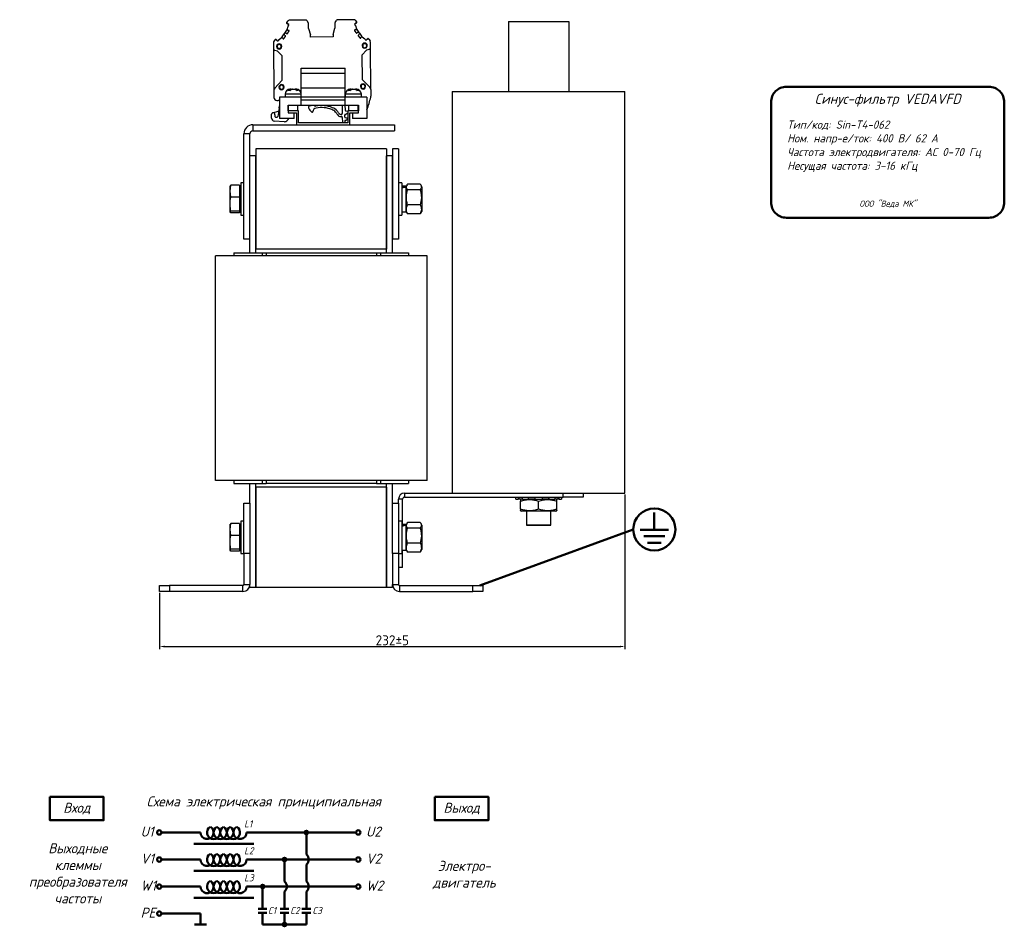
# Model space of a CAD drawing. Header units: millimetres. Extents: x -253 to 673, y -35 to 759.
# Tile 8 of 8: x 182 to 673, y 232 to 683. Entities that reach past the tile are written whole.
import ezdxf

# ---------------------------------------------------------------- set-up
doc = ezdxf.new("R2010")
doc.units = ezdxf.units.MM
doc.layers.get('0').update_dxf_attribs({"lineweight": 50})
doc.styles.add('GOST-2.304_Type-B', font='GOST Common.ttf')
doc.styles.add('GOST-2.304_Type-B_italic', font='GOST Common Italic.ttf')
doc.dimstyles.new('ISO-25', dxfattribs={"dimtxt": 5, "dimasz": 2.5, "dimexe": 1.25, "dimexo": 0.625, "dimtad": 1, "dimtoh": 1, "dimdec": 0, "dimtxsty": 'GOST-2.304_Type-B', "dimcen": 2.5, "dimadec": 0, "dimazin": 0, "dimtfac": 1, "dimtdec": 0, "dimtmove": 0, "dimatfit": 3, "dimfxl": 1, "dimarcsym": 0})

# ---------------------------------------------------------------- blocks, each defined once
blk = doc.blocks.new('*D32')
at = {"color": 0, "linetype": 'Continuous', "lineweight": -2, "transparency": 16777216}
for p, q in [((483.93, 446.66), (483.93, 369.63)), ((252.13, 397.66), (252.13, 369.63)), ((254.63, 370.88), (481.43, 370.88))]:
    blk.add_line(p, q, dxfattribs=at)
at = {"color": 0, "linetype": 'Continuous', "transparency": 16777216}
for points in [[(254.63, 371.29), (254.63, 370.46), (252.13, 370.88)], [(481.43, 371.29), (481.43, 370.46), (483.93, 370.88)]]:
    blk.add_solid(points, dxfattribs=at)
at = {"layer": 'Defpoints', "color": 0, "linetype": 'Continuous', "transparency": 16777216}
for p in [(483.93, 447.29), (252.13, 398.29), (483.93, 370.88)]:
    blk.add_point(p, dxfattribs=at)
at = {"color": 0, "linetype": 'Continuous', "lineweight": 18, "transparency": 16777216, "insert": (368.03, 374), "char_height": 5, "attachment_point": 5, "style": 'GOST-2.304_Type-B'}
blk.add_mtext('232%%P5', dxfattribs=at)
blk = doc.blocks.new('Схема')
for points in [[(126.85, -17.74, 1), (128.61, -17.74, 1)], [(115.97, -31.21, 1), (117.72, -31.21, 1)], [(105.05, -44.68, 1), (106.8, -44.68, 1)], [(115.97, -63.61, 1), (117.72, -63.61, 1)]]:
    blk.add_hatch(color=0).paths.add_polyline_path(points)
for p, q in [((74.98, -17.74), (55.53, -17.74)), ((97.97, -17.74), (128.61, -17.74)), ((127.73, -17.74), (152.48, -17.74)), ((127.73, -17.74), (127.73, -28.73)), ((71.66, -23.35), (101.59, -23.35)), ((74.98, -31.21), (55.53, -31.21)), ((97.97, -31.21), (130.42, -31.21)), ((116.85, -31.21), (116.85, -42.2)), ((127.73, -33.69), (127.73, -42.2)), ((130.42, -31.21), (152.48, -31.21)), ((71.66, -36.81), (101.59, -36.81)), ((74.98, -44.68), (55.53, -44.68)), ((97.97, -44.68), (136.56, -44.68)), ((105.93, -44.68), (105.93, -55.73)), ((116.85, -47.16), (116.85, -55.73)), ((127.73, -47.16), (127.73, -55.73)), ((136.56, -44.68), (152.48, -44.68)), ((71.66, -50.28), (101.59, -50.28)), ((74.98, -58.14), (55.53, -58.14)), ((74.98, -58.14), (74.98, -63.61)), ((103.73, -55.73), (108.12, -55.73)), ((103.73, -57.8), (108.12, -57.8)), ((105.93, -57.8), (105.93, -63.61)), ((114.65, -55.73), (119.04, -55.73)), ((114.65, -57.8), (119.04, -57.8)), ((116.85, -63.61), (116.85, -57.8)), ((125.53, -55.73), (129.93, -55.73)), ((125.53, -57.8), (129.93, -57.8)), ((127.73, -63.61), (127.73, -57.8)), ((77.95, -63.61), (72.01, -63.61)), ((105.93, -63.61), (120.07, -63.61)), ((116.85, -63.61), (127.73, -63.61))]:
    blk.add_line(p, q)
for points in [[(0, 0), (26.76, 0), (26.76, -11.69), (0, -11.69)], [(191.66, 0), (218.42, 0), (218.42, -11.69), (191.66, -11.69)]]:
    blk.add_lwpolyline(points, close=True)
for centre in [(54.46, -17.74), (153.56, -17.74), (54.46, -31.21), (153.56, -31.21), (54.46, -44.68), (153.56, -44.68), (54.46, -58.14)]:
    blk.add_circle(centre, 1.08)
at = {"color": 0}
for centre in [(127.73, -17.74), (116.85, -31.21), (105.93, -44.68), (116.85, -63.61)]:
    blk.add_circle(centre, 0.876, dxfattribs=at)
for centre, radius, start, end in [((78.26, -17.74), 3.28, 180, 60), ((81.54, -17.74), 3.28, 120, 60), ((84.83, -17.74), 3.28, 120, 60), ((88.11, -17.74), 3.28, 120, 60), ((91.4, -17.74), 3.28, 120, 60), ((94.68, -17.74), 3.28, 120, 0), ((78.26, -31.21), 3.28, 180, 60), ((81.54, -31.21), 3.28, 120, 60), ((84.83, -31.21), 3.28, 120, 60), ((88.11, -31.21), 3.28, 120, 60), ((91.4, -31.21), 3.28, 120, 60), ((94.68, -31.21), 3.28, 120, 0), ((125.73, -31.21), 3.19, 308.9414, 51.0586), ((78.26, -44.68), 3.28, 180, 60), ((81.54, -44.68), 3.28, 120, 60), ((84.83, -44.68), 3.28, 120, 60), ((88.11, -44.68), 3.28, 120, 60), ((91.4, -44.68), 3.28, 120, 60), ((94.68, -44.68), 3.28, 120, 0), ((114.84, -44.68), 3.19, 308.9414, 51.0586), ((125.73, -44.68), 3.19, 308.9414, 51.0586)]:
    blk.add_arc(centre, radius, start, end)
at = {"style": 'GOST-2.304_Type-B_italic'}
for s, insert, char_height, width, attachment_point in [('Схема электрическая принципиальная', (106.53, -2.96), 5, 143.4834, 5), ('Вход', (13.38, -5.84), 5, 26.7633, 5), ('Выход', (205.04, -5.84), 5, 26.7633, 5), ('L1', (96.71, -11.66), 3.5, 76.8291, 1), ('U2', (157.44, -14.79), 5, 144.0546, 1), ('U1', (45.18, -14.79), 5, 144.0546, 1), ('Выходные\\Pклеммы\\Pпреобразователя\\Pчастоты', (13.88, -38.1), 5, 26.7633, 5), ('V1', (45.18, -28.26), 5, 144.0546, 1), ('L2', (96.71, -25.13), 3.5, 76.8291, 1), ('V2', (157.44, -28.26), 5, 144.0546, 1), ('Электро-\\Pдвигатель', (206.37, -38.93), 5, 17.1809, 5), ('L3', (96.71, -38.59), 3.5, 76.8291, 1), ('W1', (45.18, -41.72), 5, 144.0546, 1), ('W2', (157.44, -41.72), 5, 144.0546, 1), ('PE', (45.18, -55.19), 5, 144.0546, 1), ('C1', (108.57, -54.89), 3.5, 76.8291, 1), ('C2', (119.64, -54.89), 3.5, 76.8291, 1), ('C3', (130.7, -54.89), 3.5, 76.8291, 1)]:
    blk.add_mtext(s, dxfattribs=dict(at, insert=insert, char_height=char_height, width=width, attachment_point=attachment_point))
blk = doc.blocks.new('Шильдик')
blk.add_lwpolyline([(7.68, 7.68), (108.51, 7.68, -0.414214), (116.19, 0), (116.19, -49.84, -0.414214), (108.51, -57.52), (7.68, -57.52, -0.414214), (0, -49.84), (0, 0, -0.414214)], format="xyb", close=True)
at = {"style": 'GOST-2.304_Type-B_italic'}
for s, insert, char_height, width, attachment_point in [('Синус-фильтр VEDAVFD', (58.1, 0.99), 5, 100.8313, 5), ('Тип/код: Sin-T4-062\\PНом. напр-е/ток: 400 В/ 62 А\\PЧастота электродвигателя: АС 0-70 Гц\\PНесущая частота: 3-16 кГц', (8.05, -9.11), 4.096, 109.2167, 1), ('ООО "Веда МК"', (58.21, -50.78), 3.072, 115.9587, 5)]:
    blk.add_mtext(s, dxfattribs=dict(at, insert=insert, char_height=char_height, width=width, attachment_point=attachment_point))

msp = doc.modelspace()

# ---------------------------------------------------------------- linework, layer by layer
at = {"color": 7, "linetype": 'Continuous', "lineweight": 25}
for p, q in [((315.55, 681.72), (316.18, 682.63)), ((325.08, 682.92), (316.59, 682.85)), ((325.51, 682.68), (326.18, 681.55)), ((339.58, 681.66), (340.22, 682.81)), ((349.14, 683.13), (340.65, 683.06)), ((349.56, 682.92), (350.2, 682.02)), ((350.2, 682.02), (350.28, 681.9)), ((425.93, 682.29), (425.93, 647.29)), ((425.93, 682.29), (455.93, 682.29)), ((455.93, 682.29), (455.93, 647.29)), ((314.44, 676.4), (315.47, 677.9)), ((315.5, 681.18), (315.45, 681.3)), ((315.47, 681.6), (315.55, 681.72)), ((315.6, 681.25), (315.52, 681.42)), ((315.6, 678.16), (315.63, 678.26)), ((315.63, 678.26), (316.14, 679.91)), ((315.82, 677.87), (315.75, 677.93)), ((315.8, 676.26), (316.55, 677.35)), ((315.84, 681.04), (315.85, 680.99)), ((316.43, 680.7), (315.91, 681.05)), ((316.33, 680.67), (315.92, 680.9)), ((316.31, 677.82), (316, 677.82)), ((316.18, 679.99), (316.48, 680.42)), ((326.34, 678.73), (326.32, 681.05)), ((326.34, 678.73), (327.26, 675.58)), ((338.6, 675.68), (339.47, 678.85)), ((339.45, 681.16), (339.47, 678.85)), ((349.27, 677.64), (350.04, 676.56)), ((349.29, 680.71), (349.6, 680.28)), ((349.85, 681.35), (349.34, 680.99)), ((349.84, 681.2), (349.44, 680.96)), ((349.82, 678.12), (349.51, 678.11)), ((349.64, 680.2), (350.18, 678.56)), ((349.91, 681.29), (349.92, 681.34)), ((350.07, 678.22), (349.99, 678.17)), ((350.23, 681.72), (350.16, 681.55)), ((350.18, 678.56), (350.21, 678.47)), ((350.31, 681.61), (350.26, 681.49)), ((350.34, 678.2), (351.4, 676.72)), ((350.87, 676.8), (351.1, 676.84)), ((308.99, 672.17), (309.61, 673.08)), ((309.61, 673.08), (309.69, 673.19)), ((309.88, 673.21), (310.06, 673.19)), ((310.09, 673.31), (309.96, 673.32)), ((310.36, 672.98), (310.88, 672.62)), ((311.15, 672.67), (311.45, 673.1)), ((311.51, 673.17), (312.87, 674.24)), ((312.87, 674.24), (312.94, 674.3)), ((313.15, 674.52), (314.18, 676.02)), ((313.22, 674.25), (313.3, 674.2)), ((313.41, 674.05), (313.51, 673.77)), ((314.04, 673.7), (314.79, 674.79)), ((314.29, 675.49), (314.17, 675.69)), ((314.18, 676.02), (314.44, 676.4)), ((314.74, 676.52), (314.97, 676.48)), ((327.29, 674.44), (327.28, 675.44)), ((338.59, 674.54), (327.29, 674.44)), ((338.58, 675.54), (338.59, 674.54)), ((351.08, 675.11), (351.85, 674.03)), ((351.4, 676.72), (351.67, 676.34)), ((351.69, 676.02), (351.57, 675.82)), ((351.67, 676.34), (352.72, 674.86)), ((352.37, 674.11), (352.47, 674.39)), ((352.58, 674.54), (352.66, 674.59)), ((352.93, 674.65), (353.01, 674.59)), ((353.01, 674.59), (354.39, 673.54)), ((354.45, 673.48), (354.75, 673.05)), ((355.03, 673.01), (355.54, 673.37)), ((355.93, 673.72), (355.8, 673.71)), ((355.83, 673.59), (356.01, 673.61)), ((356.21, 673.6), (356.29, 673.49)), ((356.29, 673.49), (356.93, 672.59)), ((357.14, 669.2), (357.11, 672.02)), ((308.81, 671.6), (308.84, 668.78)), ((308.84, 668.78), (309.02, 648.01)), ((310.85, 667.49), (309.59, 667.82)), ((310.68, 669.8), (310.38, 669.79)), ((312.97, 665.34), (310.85, 667.49)), ((312.68, 669.81), (312.98, 669.82)), ((353.28, 670.17), (352.98, 670.17)), ((355.15, 667.88), (353.07, 665.69)), ((356.4, 668.23), (355.15, 667.88)), ((355.28, 670.19), (355.58, 670.19)), ((357.32, 648.43), (357.14, 669.2)), ((312.97, 665.34), (313.08, 652.77)), ((353.18, 653.12), (353.07, 665.69)), ((322.63, 658.99), (344.63, 658.99)), ((322.63, 656.51), (322.63, 658.99)), ((344.63, 656.51), (344.63, 658.99)), ((309.45, 649.08), (313.08, 652.77)), ((322.63, 649.15), (322.63, 656.51)), ((322.63, 656.51), (344.63, 656.51)), ((344.63, 649.15), (344.63, 656.51)), ((353.18, 653.12), (356.87, 649.49)), ((309.02, 648.01), (309.05, 644.38)), ((311.86, 649.51), (311.56, 649.5)), ((313.86, 649.52), (314.16, 649.53)), ((317.13, 648.49), (317.2, 648.49)), ((317.57, 648.49), (317.2, 648.49)), ((318.16, 648.49), (317.55, 648.37)), ((317.57, 648.23), (317.57, 648.49)), ((318.32, 648.49), (318.16, 648.49)), ((318.32, 648.49), (319.09, 648.49)), ((320.09, 648.49), (319.69, 648.49)), ((320.09, 648.49), (320.13, 648.49)), ((322.63, 649.15), (344.63, 649.15)), ((322.63, 644.49), (322.63, 649.15)), ((344.63, 644.49), (344.63, 649.15)), ((347.13, 648.49), (347.2, 648.49)), ((347.57, 648.49), (347.2, 648.49)), ((348.16, 648.49), (347.57, 648.37)), ((347.57, 648.23), (347.57, 648.49)), ((348.32, 648.49), (348.16, 648.49)), ((348.32, 648.49), (349.09, 648.49)), ((350.09, 648.49), (349.69, 648.49)), ((350.09, 648.49), (350.13, 648.49)), ((352.45, 649.86), (352.15, 649.86)), ((354.45, 649.88), (354.75, 649.88)), ((357.32, 648.43), (357.35, 645.04)), ((310.56, 642.9), (311.2, 642.9)), ((311.88, 644.49), (311.88, 633.99)), ((322.63, 644.49), (311.88, 644.49)), ((314.63, 645.99), (314.63, 644.49)), ((322.63, 644.49), (322.63, 645.99)), ((322.63, 640.49), (322.63, 644.49)), ((344.63, 644.49), (322.63, 644.49)), ((344.63, 642.99), (322.63, 642.99)), ((344.63, 645.99), (344.63, 644.49)), ((344.63, 640.49), (344.63, 644.49)), ((355.38, 644.49), (344.63, 644.49)), ((352.63, 644.49), (352.63, 645.99)), ((355.38, 644.49), (355.38, 633.99)), ((397.93, 647.29), (397.93, 560.54)), ((397.93, 647.29), (483.93, 647.29)), ((483.93, 447.29), (483.93, 647.29)), ((311.64, 639.02), (311.88, 640.17)), ((316.13, 637.79), (316.13, 640.49)), ((316.13, 640.49), (322.63, 640.49)), ((316.13, 637.79), (316.13, 636.79)), ((321.38, 637.79), (316.13, 637.79)), ((316.23, 640.49), (316.23, 637.79)), ((321.03, 637.79), (321.03, 640.49)), ((321.38, 631.79), (321.38, 637.79)), ((322.63, 640.49), (344.63, 640.49)), ((326.74, 640.15), (327.54, 640.44)), ((327.54, 640.49), (327.54, 640.44)), ((343.08, 640.49), (343.12, 636.4)), ((344.39, 640.49), (344.62, 638.1)), ((344.63, 640.49), (351.13, 640.49)), ((345.09, 637.65), (345.63, 637.61)), ((345.88, 637.79), (345.88, 631.79)), ((351.13, 637.79), (345.88, 637.79)), ((346.23, 640.49), (346.23, 637.79)), ((351.03, 637.79), (351.03, 640.49)), ((351.13, 640.49), (351.13, 637.79)), ((351.13, 636.79), (351.13, 637.79)), ((307.89, 634.12), (307.87, 635.99)), ((308.5, 636.74), (311.18, 637.49)), ((310.01, 634.55), (310.73, 634.6)), ((319.13, 633.99), (311.88, 633.99)), ((316.13, 636.79), (320.38, 636.79)), ((319.13, 633.99), (319.13, 636.79)), ((320.38, 636.79), (320.38, 630.79)), ((342.62, 635.9), (342.4, 635.89)), ((342.41, 634.89), (342.63, 634.9)), ((343.13, 634.4), (343.15, 632.08)), ((344.35, 632.69), (344.35, 632.09)), ((344.39, 634.6), (344.38, 635.74)), ((344.57, 634.4), (345.38, 634.31)), ((344.58, 635.94), (344.82, 635.94)), ((345.88, 636.59), (344.99, 636)), ((346.88, 636.79), (351.13, 636.79)), ((346.88, 630.79), (346.88, 636.79)), ((348.13, 636.79), (348.13, 633.99)), ((355.38, 633.99), (348.13, 633.99)), ((298.63, 630.79), (298.63, 627.79)), ((298.63, 630.79), (369.13, 630.79)), ((298.63, 627.79), (369.13, 627.79)), ((314.14, 632.32), (309.29, 632.64)), ((345.88, 631.79), (321.38, 631.79)), ((369.13, 630.79), (369.13, 627.79)), ((297.13, 626.29), (294.13, 626.29)), ((294.13, 573.79), (294.13, 626.29)), ((297.13, 573.79), (297.13, 626.29)), ((300.13, 618.79), (300.13, 568.79)), ((365.13, 618.79), (300.13, 618.79)), ((365.13, 618.79), (365.13, 568.79)), ((371.13, 618.79), (368.13, 618.79)), ((368.13, 618.79), (368.13, 573.79)), ((371.13, 618.79), (371.13, 573.79)), ((297.13, 567.04), (297.13, 615.29)), ((300.13, 615.29), (297.13, 615.29)), ((300.13, 567.04), (300.13, 615.29)), ((368.13, 615.29), (365.13, 615.29)), ((365.13, 567.04), (365.13, 615.29)), ((368.13, 567.04), (368.13, 615.29)), ((287.23, 597.74), (287.59, 600.72)), ((287.59, 600.72), (287.23, 600.23)), ((287.23, 597.74), (287.23, 600.29)), ((291.93, 600.72), (287.59, 600.72)), ((291.93, 600.72), (291.93, 594.76)), ((292.53, 599.52), (291.93, 600.12)), ((294.13, 601.79), (292.53, 601.79)), ((292.53, 601.79), (292.53, 585.79)), ((372.73, 601.79), (371.13, 601.79)), ((372.73, 601.79), (372.73, 585.79)), ((374.83, 600.23), (372.73, 600.23)), ((375.35, 600.82), (374.83, 599.91)), ((374.83, 600.23), (374.83, 600.09)), ((374.83, 600.09), (374.83, 599.8)), ((374.83, 599.74), (374.83, 587.35)), ((381.93, 601.23), (375.62, 601.23)), ((381.93, 598.35), (375.62, 598.35)), ((382.73, 599.91), (382.2, 600.82)), ((382.73, 599.91), (382.73, 587.66)), ((287.59, 594.76), (287.23, 597.74)), ((287.23, 591.3), (287.23, 597.74)), ((291.93, 594.76), (287.59, 594.76)), ((291.93, 594.76), (291.93, 587.83)), ((287.23, 587.34), (287.23, 591.3)), ((381.93, 590.91), (375.62, 590.91)), ((287.23, 587.34), (287.59, 587.83)), ((287.59, 586.85), (287.23, 587.34)), ((291.93, 587.83), (287.59, 587.83)), ((291.93, 586.85), (287.59, 586.85)), ((291.93, 587.45), (292.53, 588.05)), ((291.93, 587.83), (291.93, 586.85)), ((292.53, 585.79), (294.13, 585.79)), ((371.13, 585.79), (372.73, 585.79)), ((372.73, 587.35), (374.83, 587.35)), ((374.83, 587.66), (375.35, 586.75)), ((375.41, 586.77), (375.62, 586.35)), ((381.93, 586.35), (375.62, 586.35)), ((381.93, 586.35), (382.15, 586.77)), ((382.2, 586.75), (382.73, 587.66)), ((297.13, 573.79), (294.13, 573.79)), ((371.13, 573.79), (368.13, 573.79)), ((279.93, 453.54), (279.93, 565.54)), ((290.13, 565.54), (279.93, 565.54)), ((289.13, 567.04), (289.13, 565.54)), ((289.13, 567.04), (303.13, 567.04)), ((375.13, 565.54), (290.13, 565.54)), ((365.13, 568.79), (300.13, 568.79)), ((303.13, 567.04), (305.13, 567.04)), ((305.13, 567.04), (305.13, 565.54)), ((360.13, 566.91), (305.13, 566.91)), ((360.13, 567.04), (360.13, 565.54)), ((360.13, 567.04), (362.13, 567.04)), ((362.13, 567.04), (376.13, 567.04)), ((385.33, 565.54), (375.13, 565.54)), ((376.13, 567.04), (376.13, 565.54)), ((385.33, 453.54), (385.33, 565.54)), ((397.93, 560.54), (397.93, 453.54)), ((385.33, 453.54), (279.93, 453.54)), ((289.13, 453.54), (289.13, 452.04)), ((289.13, 452.04), (303.13, 452.04)), ((297.13, 442.29), (297.13, 452.04)), ((300.13, 400.29), (300.13, 452.04)), ((303.13, 452.04), (305.13, 452.04)), ((305.13, 453.54), (305.13, 452.04)), ((360.13, 452.16), (305.13, 452.16)), ((360.13, 453.54), (360.13, 452.04)), ((360.13, 452.04), (362.13, 452.04)), ((362.13, 452.04), (376.13, 452.04)), ((365.13, 400.29), (365.13, 452.04)), ((368.13, 442.29), (368.13, 452.04)), ((376.13, 453.54), (376.13, 452.04)), ((397.93, 453.54), (397.93, 447.29)), ((365.13, 450.29), (300.13, 450.29)), ((300.13, 450.29), (300.13, 400.29)), ((365.13, 450.29), (365.13, 400.29)), ((374.13, 447.29), (374.13, 445.29)), ((374.13, 447.29), (405.94, 447.29)), ((405.94, 447.29), (483.93, 447.29)), ((453.13, 445.29), (453.13, 447.29)), ((463.13, 447.29), (463.13, 445.29)), ((294.13, 442.29), (297.13, 442.29)), ((294.13, 417.29), (294.13, 442.29)), ((297.13, 442.29), (297.13, 417.29)), ((368.13, 442.29), (371.13, 442.29)), ((368.13, 417.29), (368.13, 442.29)), ((371.13, 442.29), (371.13, 444.29)), ((373.13, 444.29), (371.13, 444.29)), ((371.13, 442.29), (371.13, 417.29)), ((373.13, 431.73), (373.13, 444.29)), ((374.13, 445.29), (453.13, 445.29)), ((429.57, 444.29), (429.57, 445.29)), ((429.57, 444.29), (430.68, 444.29)), ((430.68, 445.29), (430.68, 444.29)), ((431.14, 444.29), (430.68, 444.29)), ((431.14, 444.29), (431.14, 445.29)), ((432.8, 444.29), (431.14, 444.29)), ((432.3, 444.29), (431.93, 444.07)), ((431.93, 439.31), (431.93, 443.27)), ((432.8, 444.29), (432.8, 445.29)), ((432.8, 444.29), (435.7, 444.29)), ((435.7, 445.29), (435.7, 444.29)), ((435.87, 444.29), (435.7, 444.29)), ((435.87, 444.29), (435.87, 445.29)), ((439.14, 444.29), (435.87, 444.29)), ((439.14, 444.29), (439.14, 445.29)), ((439.14, 444.29), (442.72, 444.29)), ((440.93, 439.31), (440.93, 443.27)), ((442.72, 445.29), (442.72, 444.29)), ((445.98, 444.29), (442.72, 444.29)), ((445.98, 444.29), (445.98, 445.29)), ((446.15, 444.29), (445.98, 444.29)), ((446.15, 444.29), (446.15, 445.29)), ((446.15, 444.29), (449.05, 444.29)), ((449.05, 445.29), (449.05, 444.29)), ((450.72, 444.29), (449.05, 444.29)), ((449.93, 444.07), (449.55, 444.29)), ((449.93, 439.31), (449.93, 443.27)), ((450.72, 444.29), (450.72, 445.29)), ((451.18, 444.29), (450.72, 444.29)), ((451.18, 444.29), (451.18, 445.29)), ((451.18, 444.29), (452.28, 444.29)), ((452.28, 445.29), (452.28, 444.29)), ((463.13, 445.29), (453.13, 445.29)), ((431.93, 438.5), (432.3, 438.29)), ((449.55, 438.29), (432.3, 438.29)), ((434.93, 438.29), (434.93, 431.29)), ((446.93, 431.29), (446.93, 438.29)), ((449.55, 438.29), (449.93, 438.5)), ((287.23, 429.24), (287.59, 432.22)), ((287.59, 432.22), (287.23, 431.73)), ((287.23, 429.24), (287.23, 431.79)), ((291.93, 432.22), (287.59, 432.22)), ((291.93, 432.22), (291.93, 426.26)), ((292.53, 431.02), (291.93, 431.62)), ((294.13, 433.29), (292.53, 433.29)), ((292.53, 433.29), (292.53, 417.29)), ((372.73, 433.29), (371.13, 433.29)), ((372.73, 433.29), (372.73, 417.29)), ((374.83, 431.73), (372.73, 431.73)), ((375.35, 432.32), (374.83, 431.41)), ((374.83, 431.73), (374.83, 431.59)), ((374.83, 431.59), (374.83, 431.3)), ((381.93, 432.73), (375.62, 432.73)), ((382.73, 431.41), (382.2, 432.32)), ((434.93, 436.29), (434.93, 431.29)), ((446.93, 431.29), (446.93, 436.29)), ((287.59, 426.26), (287.23, 429.24)), ((287.23, 422.8), (287.23, 429.24)), ((374.83, 431.24), (374.83, 418.85)), ((381.93, 429.85), (375.62, 429.85)), ((382.73, 431.41), (382.73, 419.16)), ((434.93, 431.29), (446.93, 431.29)), ((446.93, 431.29), (434.93, 431.29)), ((287.23, 418.84), (287.23, 422.8)), ((291.93, 426.26), (287.59, 426.26)), ((291.93, 426.26), (291.93, 419.33)), ((381.93, 422.41), (375.62, 422.41)), ((287.23, 418.84), (287.59, 419.33)), ((287.59, 418.35), (287.23, 418.84)), ((291.93, 419.33), (287.59, 419.33)), ((291.93, 418.35), (287.59, 418.35)), ((291.93, 418.95), (292.53, 419.55)), ((291.93, 419.33), (291.93, 418.35)), ((292.53, 417.29), (294.13, 417.29)), ((297.13, 417.29), (294.13, 417.29)), ((294.13, 417.29), (294.13, 401.79)), ((297.13, 417.29), (297.13, 401.79)), ((368.13, 417.29), (368.13, 401.79)), ((371.13, 417.29), (368.13, 417.29)), ((371.13, 417.29), (372.73, 417.29)), ((371.13, 417.29), (371.13, 401.79)), ((372.73, 418.85), (374.83, 418.85)), ((373.13, 410.29), (373.13, 418.85)), ((374.83, 419.16), (375.35, 418.25)), ((375.41, 418.27), (375.62, 417.85)), ((381.93, 417.85), (375.62, 417.85)), ((381.93, 417.85), (382.15, 418.27)), ((382.2, 418.25), (382.73, 419.16)), ((373.13, 410.29), (371.13, 410.29)), ((252.13, 398.29), (252.13, 401.29)), ((252.13, 401.29), (257.13, 401.29)), ((257.13, 398.29), (252.13, 398.29)), ((257.13, 401.29), (257.13, 398.29)), ((293.63, 401.29), (257.13, 401.29)), ((293.63, 398.29), (257.13, 398.29)), ((293.63, 398.29), (293.63, 401.29)), ((294.13, 401.79), (297.13, 401.79)), ((297.13, 400.29), (297.13, 401.79)), ((300.13, 400.29), (297.13, 400.29)), ((365.13, 400.29), (300.13, 400.29)), ((368.13, 400.29), (365.13, 400.29)), ((368.13, 401.79), (371.13, 401.79)), ((368.13, 400.29), (368.13, 401.79)), ((371.63, 401.29), (371.63, 398.29)), ((371.63, 401.29), (408.13, 401.29)), ((371.63, 398.29), (408.13, 398.29)), ((408.13, 398.29), (408.13, 401.29)), ((408.13, 401.29), (413.13, 401.29)), ((413.13, 398.29), (408.13, 398.29)), ((413.13, 401.29), (413.13, 398.29))]:
    msp.add_line(p, q, dxfattribs=at)
at = {"color": 8, "linetype": 'Continuous', "lineweight": 25}
for p, q in [((322.63, 645.99), (314.63, 645.99)), ((352.63, 645.99), (344.63, 645.99)), ((303.13, 567.04), (303.13, 565.54)), ((362.13, 567.04), (362.13, 565.54)), ((303.13, 453.54), (303.13, 452.04)), ((362.13, 453.54), (362.13, 452.04))]:
    msp.add_line(p, q, dxfattribs=at)
for p, q in [((498.53, 437.67), (498.53, 428.95)), ((488.05, 429.2), (411.63, 401.29)), ((498.53, 428.95), (491.42, 428.95)), ((498.53, 428.95), (505.65, 428.95)), ((493.25, 425.78), (498.53, 425.78)), ((495.08, 422.61), (498.53, 422.61)), ((503.81, 425.78), (498.53, 425.78)), ((501.98, 422.61), (498.53, 422.61))]:
    msp.add_line(p, q)
at = {"color": 7, "linetype": 'Continuous', "lineweight": 25, "flags": 128}
for points in [[(345.63, 637.61), (345.79, 637.57), (345.88, 637.53)], [(311.88, 636.54), (311.84, 635.95), (311.82, 634.97)]]:
    msp.add_lwpolyline(points, dxfattribs=at)
msp.add_circle((498.53, 429.2), 10.48)
at = {"color": 7, "linetype": 'Continuous', "lineweight": 25}
for centre, radius, start, end in [((316.59, 682.35), 0.5, 90.5, 145.5), ((325.08, 682.42), 0.5, 30.5, 90.5), ((340.66, 682.56), 0.5, 90.5, 150.5), ((349.15, 682.63), 0.5, 35.5, 90.5), ((349.96, 681.84), 0.3, 335.5, 35.5), ((350.04, 681.73), 0.3, 0.5, 35.5), ((350.04, 681.73), 0.3, 335.5, 0.5), ((315.72, 681.43), 0.3, 145.5, 180.5), ((315.72, 681.43), 0.3, 180.5, 205.5), ((314.65, 678.46), 1, 325.5048, 342.6442), ((315.79, 681.55), 0.3, 145.5, 205.5), ((315.87, 681.38), 0.3, 205.5, 261.3409), ((315.92, 678.17), 0.3, 163.0141, 235.3839), ((315.99, 678.12), 0.3, 235.5, 270.9151), ((315.8, 680.89), 0.2, 55.5472, 81.3435), ((316.43, 679.82), 0.3, 145.5, 162.7313), ((316.31, 680.53), 0.2, 325.5, 55.5), ((325.32, 681.04), 1, 0.5, 30.5), ((340.45, 681.17), 1, 150.5, 180.5), ((349.46, 680.82), 0.2, 125.5, 215.5), ((349.35, 680.11), 0.3, 18.2687, 35.5), ((349.82, 678.42), 0.3, 270.0843, 305.5), ((349.88, 681.68), 0.3, 279.7314, 335.5), ((349.97, 681.19), 0.2, 74.1822, 99.7841), ((350.08, 681.57), 0.2, 254.1822, 335.5), ((349.89, 678.47), 0.3, 305.5581, 17.9345), ((351.16, 678.78), 1, 198.2735, 215.4129), ((351.16, 676.55), 0.3, 35.5, 100.5), ((309.81, 671.61), 1, 145.5, 180.5022), ((309.86, 672.91), 0.3, 85.5, 145.5), ((309.94, 673.02), 0.3, 85.5, 145.4999), ((310.04, 672.89), 0.3, 29.7315, 85.5), ((310.07, 673.11), 0.2, 4.1822, 85.5078), ((310.47, 673.14), 0.2, 184.1822, 209.7841), ((310.99, 672.79), 0.2, 235.5, 325.5), ((311.7, 672.93), 0.3, 128.2687, 145.5), ((313.05, 674), 0.3, 55.5, 127.9226), ((312.33, 675.09), 1, 308.2735, 325.4129), ((313.13, 673.95), 0.3, 20.0854, 55.5), ((313.8, 673.87), 0.3, 200.0854, 325.5), ((314.43, 675.85), 0.3, 145.5, 210.5), ((314.72, 675.74), 0.5, 210.5, 257.5309), ((314.69, 676.23), 0.3, 80.5, 145.5), ((314.55, 674.96), 0.3, 325.5, 77.5133), ((314.89, 675.99), 0.5, 33.469, 80.5), ((315.56, 676.43), 0.3, 213.4868, 325.5), ((326.78, 675.44), 0.5, 0.5, 16.3134), ((339.08, 675.55), 0.5, 164.6866, 180.5), ((350.28, 676.74), 0.3, 215.5, 327.5354), ((350.96, 676.31), 0.5, 100.5, 147.5177), ((351.32, 675.28), 0.3, 103.4651, 215.5), ((351.13, 676.06), 0.5, 283.482, 330.5), ((351.42, 676.17), 0.3, 330.5, 35.5), ((352.09, 674.2), 0.3, 215.5, 340.9146), ((352.76, 674.3), 0.3, 125.5, 160.9146), ((352.83, 674.35), 0.3, 52.9626, 125.3831), ((353.54, 675.45), 1, 215.5048, 232.6442), ((354.21, 673.3), 0.3, 35.5, 52.7313), ((354.92, 673.17), 0.2, 215.5, 305.5), ((355.42, 673.53), 0.2, 305.5429, 331.3435), ((355.86, 673.29), 0.3, 95.5, 151.3409), ((355.96, 673.42), 0.3, 35.5002, 95.5052), ((356.04, 673.31), 0.3, 35.5, 95.5), ((356.11, 672.01), 1, 0.4978, 35.5), ((309.84, 668.79), 1, 180.5, 255.5), ((311.68, 669.81), 1.3, 0.5, 180.5), ((311.68, 669.81), 1.3, 180.5, 0.5), ((311.68, 669.81), 1, 90.5, 180.5), ((311.68, 669.81), 1, 180.5, 270.5), ((311.68, 669.81), 1, 0.5, 90.5), ((311.68, 669.81), 1, 270.5, 0.5), ((354.28, 670.18), 1.3, 0.5, 180.5), ((354.28, 670.18), 1.3, 180.5, 0.5), ((354.28, 670.18), 1, 90.5, 180.5), ((354.28, 670.18), 1, 180.5, 270.5), ((354.28, 670.18), 1, 0.5, 90.5), ((354.28, 670.18), 1, 270.5, 0.5), ((356.14, 669.19), 1, 285.5, 0.5), ((310.52, 648.02), 1.5, 135.5, 180.5), ((312.86, 649.52), 1.3, 0.5, 180.5), ((312.86, 649.52), 1.3, 180.5, 0.5), ((312.86, 649.52), 1, 90.5, 180.5), ((312.86, 649.52), 1, 180.5, 270.5), ((312.86, 649.52), 1, 0.5, 90.5), ((312.86, 649.52), 1, 270.5, 0.5), ((317.13, 645.99), 2.5, 90, 180), ((320.13, 645.99), 2.5, 0, 90), ((347.13, 645.99), 2.5, 90, 180), ((350.13, 645.99), 2.5, 0, 90), ((353.45, 649.87), 1.3, 0.5, 180.5), ((353.45, 649.87), 1.3, 180.5, 0.5), ((353.45, 649.87), 1, 90.5, 180.5), ((353.45, 649.87), 1, 180.5, 270.5), ((353.45, 649.87), 1, 0.5, 90.5), ((353.45, 649.87), 1, 270.5, 0.5), ((355.82, 648.42), 1.5, 0.5, 45.5), ((310.55, 644.4), 1.5, 180.5, 270.5), ((311.21, 641.9), 1, 48.1147, 90.5), ((308.6, 655.93), 50, 339.3066, 346.8657), ((355.35, 645.02), 2, 346.8657, 0.5), ((353.71, 630.47), 42.93, 168.5, 174.1169), ((311.1, 637.77), 0.3, 285.5, 350.2666), ((326.99, 639.49), 0.7, 110.6336, 197.9994), ((330.13, 640.51), 4, 197.9994, 238.0587), ((330.46, 637.16), 2, 100.8258, 174.6135), ((329.73, 641.09), 1, 216.9463, 280.7523), ((332.72, 625.37), 15, 68.1487, 100.7523), ((332.72, 625.37), 14, 68.1487, 100.8258), ((336.06, 633.72), 5, 42.4788, 68.1487), ((336.06, 633.72), 6, 42.4788, 68.1487), ((333.85, 631.7), 9, 31.3169, 42.4788), ((345.12, 638.15), 0.5, 185.5, 266.2014), ((308.73, 635.91), 0.862, 345.5703, 174.5538), ((309.39, 634.13), 1.5, 180.5, 266.2286), ((313.35, 634.84), 3.88, 167.2996, 176.4444), ((309.98, 635.05), 0.5, 176.4444, 273.5), ((310.71, 634.9), 0.3, 273.5, 354.1169), ((312.12, 634.97), 0.3, 180.3374, 215.4227), ((314.27, 634.31), 2, 266.2286, 320.1032), ((310.68, 637.31), 6.67, 320.1032, 330.1309), ((328.17, 637.37), 0.3, 238.0587, 354.6135), ((333.85, 631.7), 8, 31.3169, 42.4788), ((342.4, 636.89), 2, 211.3169, 270.5), ((342.4, 636.89), 1, 211.3169, 270.5), ((342.62, 636.4), 0.5, 270.5, 0.5), ((342.63, 634.4), 0.5, 0.5, 90.5), ((344.65, 632.69), 0.3, 89.9406, 180.5), ((344.58, 635.74), 0.2, 90.5, 180.5), ((344.59, 634.6), 0.2, 180.5, 263.5), ((344.65, 633.99), 1, 269.9406, 1.7686), ((344.82, 636.24), 0.3, 270.5, 303.948), ((298.63, 626.29), 4.5, 90, 180), ((298.63, 626.29), 1.5, 90, 180), ((343.45, 632.08), 0.3, 180.5, 259.2797), ((344.05, 632.09), 0.3, 270.5, 0.5), ((374.13, 444.29), 3, 90, 180), ((374.13, 444.29), 1, 90, 180), ((293.63, 401.79), 0.5, 270, 0), ((293.63, 401.79), 3.5, 270, 0), ((371.63, 401.79), 3.5, 180, 270), ((371.63, 401.79), 0.5, 180, 270)]:
    msp.add_arc(centre, radius, start, end, dxfattribs=at)
for centre, start_param, end_param in [((372.73, 593.79), 1.231754, 1.421151), ((374.83, 593.79), 1.421151, 1.610548), ((372.73, 425.29), 1.231754, 1.421151), ((374.83, 425.29), 1.421151, 1.610548)]:
    msp.add_ellipse(centre, major_axis=(11.03, 3.33), ratio=0.499971, start_param=start_param, end_param=end_param, dxfattribs=at)
for points in [[(315.74, 681.08), (315.72, 681.07), (315.67, 681.07), (315.6, 681.08), (315.54, 681.12), (315.51, 681.16), (315.5, 681.18)], [(316.55, 677.35), (316.57, 677.38), (316.6, 677.43), (316.61, 677.51), (316.6, 677.59), (316.58, 677.67), (316.53, 677.73), (316.46, 677.79), (316.39, 677.82), (316.33, 677.82), (316.31, 677.82)], [(349.51, 678.11), (349.48, 678.11), (349.43, 678.11), (349.35, 678.07), (349.29, 678.02), (349.24, 677.95), (349.22, 677.87), (349.21, 677.79), (349.23, 677.71), (349.26, 677.66), (349.27, 677.64)], [(355.62, 673.52), (355.63, 673.55), (355.64, 673.59), (355.68, 673.65), (355.73, 673.7), (355.78, 673.71), (355.8, 673.71)], [(316.07, 647.91), (316.25, 647.95), (316.62, 648.02), (317, 647.95), (317.18, 647.91)], [(320.36, 647.91), (320.53, 647.95), (320.86, 648.02), (321.19, 647.95), (321.36, 647.91)], [(346.07, 647.91), (346.25, 647.95), (346.62, 648.02), (347, 647.95), (347.18, 647.91)], [(350.36, 647.91), (350.53, 647.95), (350.86, 648.02), (351.19, 647.95), (351.36, 647.91)], [(345.38, 634.31), (345.42, 634.3), (345.49, 634.29), (345.57, 634.22), (345.63, 634.13), (345.64, 634.06), (345.65, 634.02)]]:
    msp.add_open_spline(points, degree=3, dxfattribs=at)
for points, knots in [([(315.92, 680.9), (315.91, 680.91), (315.9, 680.92), (315.88, 680.94), (315.86, 680.97), (315.86, 680.99), (315.85, 680.99)], [0, 0, 0, 0, 0.24925, 0.496499, 0.730442, 1, 1, 1, 1]), ([(316.42, 680.67), (316.41, 680.66), (316.4, 680.66), (316.37, 680.66), (316.35, 680.66), (316.34, 680.67), (316.33, 680.67)], [0, 0, 0, 0, 0.273574, 0.504708, 0.75096, 1, 1, 1, 1]), ([(349.44, 680.96), (349.43, 680.96), (349.41, 680.95), (349.39, 680.95), (349.37, 680.95), (349.36, 680.95), (349.35, 680.95)], [0, 0, 0, 0, 0.249018, 0.495291, 0.726396, 1, 1, 1, 1]), ([(349.91, 681.29), (349.91, 681.28), (349.9, 681.26), (349.88, 681.24), (349.87, 681.22), (349.85, 681.21), (349.84, 681.2)], [0, 0, 0, 0, 0.269528, 0.5035, 0.750727, 1, 1, 1, 1]), ([(349.93, 681.38), (349.92, 681.38), (349.89, 681.37), (349.86, 681.36), (349.85, 681.35)], [0, 0, 0, 0, 0.559109, 1, 1, 1, 1]), ([(310.3, 673.04), (310.31, 673.03), (310.33, 673), (310.35, 672.98), (310.36, 672.98)], [0, 0, 0, 0, 0.559058, 1, 1, 1, 1]), ([(317.2, 648.49), (317.01, 648.46), (316.62, 648.42), (316.25, 648.13), (316.08, 647.93), (316.07, 647.91)], [0, 0, 0, 0, 0.476022, 0.95418, 1, 1, 1, 1]), ([(317.18, 647.91), (317.21, 647.94), (317.37, 648.14), (317.75, 648.42), (318.12, 648.46), (318.32, 648.49)], [0, 0, 0, 0, 0.072292, 0.52415, 1, 1, 1, 1]), ([(319.09, 648.49), (319.31, 648.46), (319.74, 648.42), (320.16, 648.13), (320.34, 647.93), (320.36, 647.91)], [0, 0, 0, 0, 0.476022, 0.95418, 1, 1, 1, 1]), ([(321.36, 647.91), (321.34, 647.94), (321.15, 648.14), (320.73, 648.42), (320.31, 648.46), (320.09, 648.49)], [0, 0, 0, 0, 0.072292, 0.52415, 1, 1, 1, 1]), ([(347.2, 648.49), (347.01, 648.46), (346.62, 648.42), (346.25, 648.13), (346.08, 647.93), (346.07, 647.91)], [0, 0, 0, 0, 0.476022, 0.95418, 1, 1, 1, 1]), ([(347.18, 647.91), (347.21, 647.94), (347.37, 648.14), (347.75, 648.42), (348.12, 648.46), (348.32, 648.49)], [0, 0, 0, 0, 0.0722918, 0.5241497, 1, 1, 1, 1]), ([(349.09, 648.49), (349.31, 648.46), (349.74, 648.42), (350.16, 648.13), (350.34, 647.93), (350.36, 647.91)], [0, 0, 0, 0, 0.476022, 0.95418, 1, 1, 1, 1]), ([(351.36, 647.91), (351.34, 647.94), (351.15, 648.14), (350.73, 648.42), (350.31, 648.46), (350.09, 648.49)], [0, 0, 0, 0, 0.0722918, 0.5241497, 1, 1, 1, 1]), ([(375.62, 590.91), (375.46, 591.56), (375.12, 592.86), (374.93, 595.4), (375.36, 597.21), (375.62, 598.35)], [0, 0, 0, 0, 0.264862, 0.535468, 1, 1, 1, 1]), ([(375.62, 598.35), (375.4, 598.7), (375.03, 599.28), (375.03, 600.13), (375.28, 600.74), (375.54, 601.11), (375.62, 601.23)], [0, 0, 0, 0, 0.363119, 0.612258, 0.868114, 1, 1, 1, 1]), ([(381.93, 601.23), (382.02, 601.11), (382.27, 600.75), (382.53, 600.13), (382.53, 599.28), (382.15, 598.7), (381.93, 598.35)], [0, 0, 0, 0, 0.131886, 0.381332, 0.636879, 1, 1, 1, 1]), ([(381.93, 598.35), (382.1, 597.71), (382.43, 596.4), (382.62, 593.87), (382.2, 592.06), (381.93, 590.91)], [0, 0, 0, 0, 0.2648623, 0.535468, 1, 1, 1, 1]), ([(287.23, 591.3), (287.29, 592.43), (287.36, 593.59), (287.59, 594.73), (287.59, 594.76)], [0, 0, 0, 0, 0.973005, 1, 1, 1, 1]), ([(287.59, 587.83), (287.54, 588.12), (287.32, 589.27), (287.27, 590.43), (287.23, 591.3)], [0, 0, 0, 0, 0.2530667, 1, 1, 1, 1]), ([(375.62, 586.35), (375.46, 586.74), (375.12, 587.54), (374.93, 589.1), (375.36, 590.21), (375.62, 590.91)], [0, 0, 0, 0, 0.264862, 0.535468, 1, 1, 1, 1]), ([(381.93, 590.91), (382.1, 590.52), (382.43, 589.72), (382.62, 588.16), (382.2, 587.05), (381.93, 586.35)], [0, 0, 0, 0, 0.264862, 0.535468, 1, 1, 1, 1]), ([(431.93, 443.27), (432.71, 443.5), (434.29, 443.97), (436.63, 444.14), (438.86, 443.89), (440.23, 443.48), (440.93, 443.27)], [0, 0, 0, 0, 0.264605, 0.534949, 0.765344, 1, 1, 1, 1]), ([(431.93, 444.01), (431.93, 444.02), (431.93, 444.06), (431.93, 443.6), (431.93, 443.27)], [0, 0, 0, 0, 0.272149, 1, 1, 1, 1]), ([(440.93, 443.27), (441.71, 443.5), (443.29, 443.97), (445.63, 444.14), (447.86, 443.89), (449.23, 443.48), (449.93, 443.27)], [0, 0, 0, 0, 0.264605, 0.534949, 0.765344, 1, 1, 1, 1]), ([(449.93, 443.27), (449.93, 443.6), (449.93, 444.06), (449.93, 444.02), (449.93, 444.02)], [0, 0, 0, 0, 0.727824, 1, 1, 1, 1]), ([(440.93, 439.31), (440.15, 439.08), (438.57, 438.61), (436.23, 438.43), (433.99, 438.69), (432.62, 439.1), (431.93, 439.31)], [0, 0, 0, 0, 0.264605, 0.534949, 0.765344, 1, 1, 1, 1]), ([(431.93, 439.31), (431.93, 438.98), (431.93, 438.52), (431.93, 438.55), (431.93, 438.56)], [0, 0, 0, 0, 0.727824, 1, 1, 1, 1]), ([(449.93, 439.31), (449.15, 439.08), (447.57, 438.61), (445.23, 438.43), (442.99, 438.69), (441.62, 439.1), (440.93, 439.31)], [0, 0, 0, 0, 0.264605, 0.534949, 0.765344, 1, 1, 1, 1]), ([(449.93, 438.56), (449.93, 438.55), (449.93, 438.52), (449.93, 438.97), (449.93, 439.31)], [0, 0, 0, 0, 0.272149, 1, 1, 1, 1]), ([(375.62, 429.85), (375.4, 430.2), (375.03, 430.78), (375.03, 431.63), (375.28, 432.24), (375.54, 432.61), (375.62, 432.73)], [0, 0, 0, 0, 0.363119, 0.612258, 0.868114, 1, 1, 1, 1]), ([(381.93, 432.73), (382.02, 432.61), (382.27, 432.25), (382.53, 431.63), (382.53, 430.78), (382.15, 430.2), (381.93, 429.85)], [0, 0, 0, 0, 0.131886, 0.381332, 0.636879, 1, 1, 1, 1]), ([(375.62, 422.41), (375.46, 423.06), (375.12, 424.36), (374.93, 426.9), (375.36, 428.71), (375.62, 429.85)], [0, 0, 0, 0, 0.264862, 0.535468, 1, 1, 1, 1]), ([(381.93, 429.85), (382.1, 429.21), (382.43, 427.9), (382.62, 425.37), (382.2, 423.56), (381.93, 422.41)], [0, 0, 0, 0, 0.2648623, 0.535468, 1, 1, 1, 1]), ([(287.23, 422.8), (287.29, 423.93), (287.36, 425.09), (287.59, 426.23), (287.59, 426.26)], [0, 0, 0, 0, 0.973005, 1, 1, 1, 1]), ([(287.59, 419.33), (287.54, 419.62), (287.32, 420.77), (287.27, 421.93), (287.23, 422.8)], [0, 0, 0, 0, 0.253067, 1, 1, 1, 1]), ([(375.62, 417.85), (375.46, 418.24), (375.12, 419.04), (374.93, 420.6), (375.36, 421.71), (375.62, 422.41)], [0, 0, 0, 0, 0.2648623, 0.535468, 1, 1, 1, 1]), ([(381.93, 422.41), (382.1, 422.02), (382.43, 421.22), (382.62, 419.66), (382.2, 418.55), (381.93, 417.85)], [0, 0, 0, 0, 0.264862, 0.535468, 1, 1, 1, 1])]:
    msp.add_open_spline(points, degree=3, knots=knots, dxfattribs=at)

# ---------------------------------------------------------------- block references
for name, p in [('Шильдик', (556.68, 642.03)), ('Схема', (197.49, 295.99))]:
    msp.add_blockref(name, p)

# ---------------------------------------------------------------- dimensions: what is measured, and where the dimension line sits
at = {"color": 7, "linetype": 'Continuous', "lineweight": 18}
dim = msp.add_linear_dim(base=(483.93, 370.88), p1=(252.13, 398.29), p2=(483.93, 447.29), text='232%%P5', dimstyle='ISO-25', dxfattribs=at)
dim.commit()
dim.dimension.update_dxf_attribs({"geometry": '*D32', "text_midpoint": (368.03, 374)})

doc.saveas('drawing.dxf')
